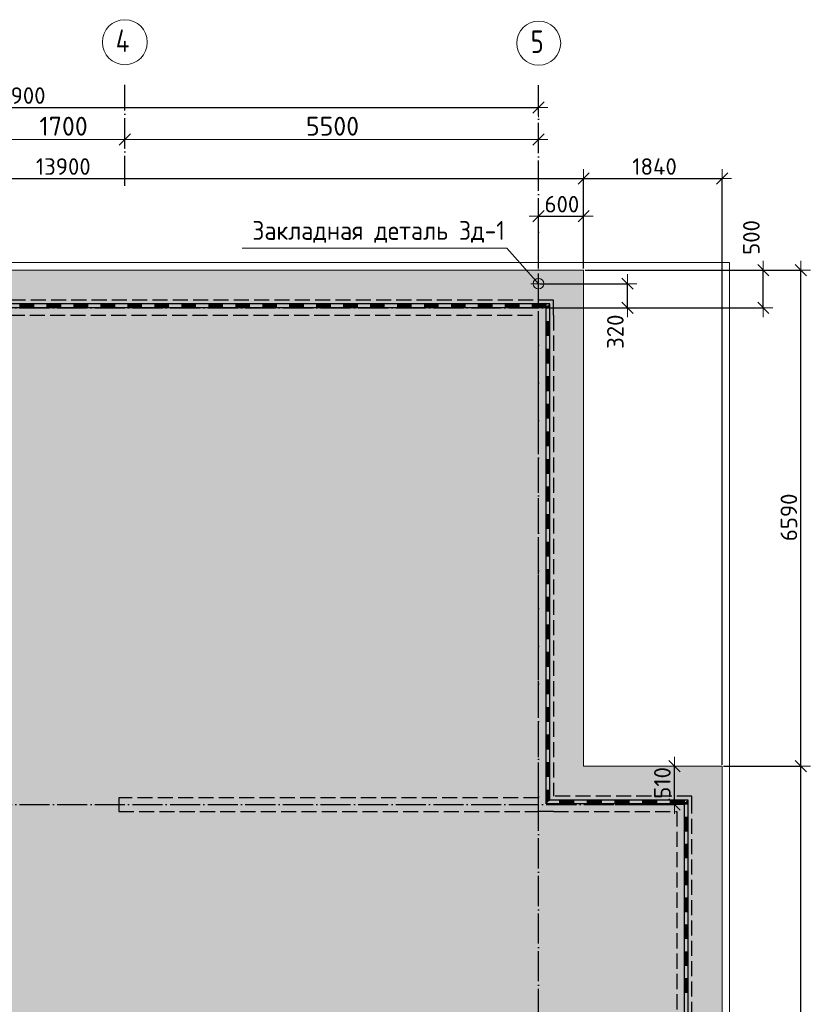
# Model space of a CAD drawing. Header units: millimetres. Extents: x -3725 to 93325, y -74170 to 82591.
# Tile 28 of 139: x 7004 to 17513, y 58527 to 71607. Entities that reach past the tile are written whole.
import ezdxf

# ---------------------------------------------------------------- set-up
doc = ezdxf.new("R2010")
doc.units = ezdxf.units.MM
doc.header["$PDMODE"] = 65
for name, pattern in [('______11', [500, 400, -50, 0, -50]), ('______2', [270, 200, -70]), ('______3', [500, 400, -100]), ('______5', [1100, 800, -100, 100, -100])]:
    doc.linetypes.add(name, pattern=pattern)
for name, color, linetype, lineweight in [('Standard', 7, 'Continuous', 25), ('Балка_ общее', 7, '______3', 13), ('Закладная деталь_ общее', 7, 'Continuous', 25), ('Заливка', 7, 'Continuous', 13), ('Размерная линия_ общее', 7, 'Continuous', 13), ('Стена_ общее', 7, 'Continuous', 35), ('Фундамент (1)', 7, 'Continuous', 35)]:
    doc.layers.add(name, color=color, linetype=linetype, lineweight=lineweight)
doc.layers.add('Осевая линия_ общее', color=7, linetype='______5', lineweight=13, true_color=0xa0a0a0)
doc.styles.add('ISOCPEUR', font='ISOCPEUR')
doc.dimstyles.new('DIMSTYLE_18', dxfattribs={"dimtxt": 220, "dimasz": 250, "dimexe": 0, "dimexo": 0, "dimgap": 110, "dimtad": 2, "dimdec": 0, "dimrnd": 1, "dimzin": 12, "dimdsep": 46, "dimtxsty": 'ISOCPEUR', "dimblk1": 'ALL_ML_STRICH', "dimblk2": 'ALL_ML_STRICH', "dimsah": 1, "dimcen": 0, "dimclrd": 7, "dimclre": 256, "dimclrt": 7, "dimadec": 0, "dimazin": 0, "dimtfac": 1, "dimtdec": 0, "dimtix": 1, "dimtmove": 2, "dimatfit": 3, "dimfxl": 0, "dimtzin": 0, "dimlwd": 0, "dimlwe": -3, "dimarcsym": 0})
doc.dimstyles.new('DIMSTYLE_3', dxfattribs={"dimtxt": 220, "dimasz": 250, "dimexe": 0, "dimexo": 0, "dimgap": 110, "dimtad": 2, "dimdec": 0, "dimrnd": 5, "dimzin": 12, "dimdsep": 46, "dimtxsty": 'ISOCPEUR', "dimblk1": 'ALL_ML_STRICH', "dimblk2": 'ALL_ML_STRICH', "dimsah": 1, "dimcen": 0, "dimclrd": 7, "dimclre": 256, "dimclrt": 7, "dimadec": 0, "dimazin": 0, "dimtfac": 1, "dimtdec": 0, "dimtix": 1, "dimtmove": 2, "dimatfit": 3, "dimfxl": 0, "dimtzin": 0, "dimlwd": 0, "dimlwe": -3, "dimarcsym": 0})
doc.dimstyles.new('DIMSTYLE_4', dxfattribs={"dimtxt": 220, "dimasz": 250, "dimexe": 0, "dimexo": 0, "dimgap": 110, "dimtad": 2, "dimdec": 0, "dimrnd": 5, "dimzin": 12, "dimdsep": 46, "dimtxsty": 'ISOCPEUR', "dimblk1": 'ALL_ML_STRICH', "dimblk2": 'ALL_ML_STRICH', "dimsah": 1, "dimcen": 0, "dimclrd": 7, "dimclre": 256, "dimclrt": 7, "dimadec": 0, "dimazin": 0, "dimtfac": 1, "dimtdec": 0, "dimtix": 1, "dimtmove": 2, "dimatfit": 3, "dimfxl": 0, "dimtvp": 1.2, "dimtzin": 0, "dimlwd": 0, "dimlwe": -3, "dimarcsym": 0})
doc.dimstyles.new('DIMSTYLE_5', dxfattribs={"dimtxt": 220, "dimasz": 250, "dimexe": 0, "dimexo": 0, "dimgap": 110, "dimtad": 2, "dimdec": 0, "dimrnd": 5, "dimzin": 12, "dimdsep": 46, "dimtxsty": 'ISOCPEUR', "dimblk1": 'ALL_ML_STRICH', "dimblk2": 'ALL_ML_STRICH', "dimsah": 1, "dimcen": 0, "dimclrd": 7, "dimclre": 256, "dimclrt": 7, "dimadec": 0, "dimazin": 0, "dimtfac": 1, "dimtdec": 0, "dimtix": 1, "dimtmove": 2, "dimatfit": 3, "dimfxl": 0, "dimtvp": 1.2, "dimtzin": 0, "dimlwd": 0, "dimlwe": -3, "dimarcsym": 0})
doc.dimstyles.new('DIMSTYLE_7', dxfattribs={"dimtxt": 250, "dimasz": 250, "dimexe": 0, "dimexo": 0, "dimgap": 125, "dimtad": 2, "dimdec": 0, "dimrnd": 5, "dimzin": 12, "dimdsep": 46, "dimtxsty": 'ISOCPEUR', "dimblk1": 'ALL_ML_STRICH', "dimblk2": 'ALL_ML_STRICH', "dimsah": 1, "dimcen": 0, "dimclrd": 7, "dimclre": 256, "dimclrt": 7, "dimadec": 0, "dimazin": 0, "dimtfac": 1, "dimtdec": 0, "dimtix": 1, "dimtmove": 2, "dimatfit": 3, "dimfxl": 0, "dimtzin": 0, "dimlwd": 0, "dimlwe": -3, "dimarcsym": 0})

# ---------------------------------------------------------------- blocks, each defined once
blk = doc.blocks.new('ALL_ML_STRICH')
at = {"color": 0, "linetype": 'ByBlock', "lineweight": -2}
for p, q in [((-1, 0), (0.5, 0)), ((-0.3, -0.3), (0.3, 0.3)), ((0, -0.5), (0, 0.5))]:
    blk.add_line(p, q, dxfattribs=at)
blk = doc.blocks.new('*D5')
at = {"layer": 'DEFPOINTS', "color": 7, "linetype": 'Continuous', "lineweight": 13, "transparency": 33554687}
for p in [(600, 69496), (600, 68280), (14500, 68280)]:
    blk.add_point(p, dxfattribs=at)
at = {"layer": 'Размерная линия_ общее', "color": 253, "linetype": 'Continuous', "lineweight": -2, "true_color": 0xa0a0a0, "transparency": 33554687}
for p, q in [((600, 68300), (600, 69496)), ((14500, 68300), (14500, 69496))]:
    blk.add_line(p, q, dxfattribs=at)
at = {"layer": 'Размерная линия_ общее', "color": 7, "linetype": 'Continuous', "lineweight": -2, "transparency": 33554687}
blk.add_line((600, 69496), (14500, 69496), dxfattribs=at)
at = {"layer": 'Размерная линия_ общее', "color": 7, "linetype": 'Continuous', "lineweight": 13, "transparency": 33554687, "xscale": 250, "yscale": 250, "zscale": 250, "rotation": 180}
blk.add_blockref('ALL_ML_STRICH', (600, 69496), dxfattribs=at)
at = {"layer": 'Размерная линия_ общее', "color": 7, "linetype": 'Continuous', "lineweight": 13, "transparency": 33554687, "xscale": 250, "yscale": 250, "zscale": 250}
blk.add_blockref('ALL_ML_STRICH', (14500, 69496), dxfattribs=at)
at = {"layer": 'Размерная линия_ общее', "color": 7, "linetype": 'Continuous', "lineweight": 13, "transparency": 33554687, "insert": (7583, 69656), "char_height": 220, "width": 1100, "attachment_point": 5, "style": 'ISOCPEUR'}
blk.add_mtext('\\A1;{13900}', dxfattribs=at)
blk = doc.blocks.new('*D6')
at = {"layer": 'DEFPOINTS', "color": 7, "linetype": 'Continuous', "lineweight": 13, "transparency": 33554687}
for p in [(14500, 69496), (14500, 68280), (16340, 61690)]:
    blk.add_point(p, dxfattribs=at)
at = {"layer": 'Размерная линия_ общее', "color": 253, "linetype": 'Continuous', "lineweight": -2, "true_color": 0xa0a0a0, "transparency": 33554687}
for p, q in [((14500, 68300), (14500, 69496)), ((16340, 61710), (16340, 69496))]:
    blk.add_line(p, q, dxfattribs=at)
at = {"layer": 'Размерная линия_ общее', "color": 7, "linetype": 'Continuous', "lineweight": -2, "transparency": 33554687}
blk.add_line((14500, 69496), (16340, 69496), dxfattribs=at)
at = {"layer": 'Размерная линия_ общее', "color": 7, "linetype": 'Continuous', "lineweight": 13, "transparency": 33554687, "xscale": 250, "yscale": 250, "zscale": 250, "rotation": 180}
blk.add_blockref('ALL_ML_STRICH', (14500, 69496), dxfattribs=at)
at = {"layer": 'Размерная линия_ общее', "color": 7, "linetype": 'Continuous', "lineweight": 13, "transparency": 33554687, "xscale": 250, "yscale": 250, "zscale": 250}
blk.add_blockref('ALL_ML_STRICH', (16340, 69496), dxfattribs=at)
at = {"layer": 'Размерная линия_ общее', "color": 7, "linetype": 'Continuous', "lineweight": 13, "transparency": 33554687, "insert": (15442, 69656), "char_height": 220, "width": 880, "attachment_point": 5, "style": 'ISOCPEUR'}
blk.add_mtext('\\A1;{1840}', dxfattribs=at)
blk = doc.blocks.new('*D7')
at = {"layer": 'DEFPOINTS', "color": 7, "linetype": 'Continuous', "lineweight": 13, "transparency": 33554687}
for p in [(13900, 68996), (13900, 68280), (14500, 68280)]:
    blk.add_point(p, dxfattribs=at)
at = {"layer": 'Размерная линия_ общее', "color": 253, "linetype": 'Continuous', "lineweight": -2, "true_color": 0xa0a0a0, "transparency": 33554687}
for p, q in [((13900, 68300), (13900, 68996)), ((14500, 68300), (14500, 68996))]:
    blk.add_line(p, q, dxfattribs=at)
at = {"layer": 'Размерная линия_ общее', "color": 7, "linetype": 'Continuous', "lineweight": -2, "transparency": 33554687}
blk.add_line((13900, 68996), (14500, 68996), dxfattribs=at)
at = {"layer": 'Размерная линия_ общее', "color": 7, "linetype": 'Continuous', "lineweight": 13, "transparency": 33554687, "xscale": 250, "yscale": 250, "zscale": 250, "rotation": 180}
blk.add_blockref('ALL_ML_STRICH', (13900, 68996), dxfattribs=at)
at = {"layer": 'Размерная линия_ общее', "color": 7, "linetype": 'Continuous', "lineweight": 13, "transparency": 33554687, "xscale": 250, "yscale": 250, "zscale": 250}
blk.add_blockref('ALL_ML_STRICH', (14500, 68996), dxfattribs=at)
at = {"layer": 'Размерная линия_ общее', "color": 7, "linetype": 'Continuous', "lineweight": 13, "transparency": 33554687, "insert": (14211, 69156), "char_height": 220, "width": 660, "attachment_point": 5, "style": 'ISOCPEUR'}
blk.add_mtext('\\A1;{600}', dxfattribs=at)
blk = doc.blocks.new('*D18')
at = {"layer": 'DEFPOINTS', "color": 7, "linetype": 'Continuous', "lineweight": 13, "transparency": 33554687}
for p in [(15685, 61690), (14900, 61180), (15706, 61180)]:
    blk.add_point(p, dxfattribs=at)
at = {"layer": 'Размерная линия_ общее', "color": 253, "linetype": 'Continuous', "lineweight": -2, "true_color": 0xa0a0a0, "transparency": 33554687}
for p, q in [((15705, 61690), (15706, 61690)), ((14920, 61180), (15706, 61180))]:
    blk.add_line(p, q, dxfattribs=at)
at = {"layer": 'Размерная линия_ общее', "color": 7, "linetype": 'Continuous', "lineweight": -2, "transparency": 33554687}
blk.add_line((15706, 61180), (15706, 61690), dxfattribs=at)
at = {"layer": 'Размерная линия_ общее', "color": 7, "linetype": 'Continuous', "lineweight": 13, "transparency": 33554687, "xscale": 250, "yscale": 250, "zscale": 250}
for p, rotation in [((15706, 61690), 90), ((15706, 61180), 270)]:
    blk.add_blockref('ALL_ML_STRICH', p, dxfattribs=dict(at, rotation=rotation))
at = {"layer": 'Размерная линия_ общее', "color": 7, "linetype": 'Continuous', "lineweight": 13, "transparency": 33554687, "insert": (15546, 61468), "char_height": 220, "width": 660, "attachment_point": 5, "rotation": 90, "style": 'ISOCPEUR'}
blk.add_mtext('\\A1;{510}', dxfattribs=at)
blk = doc.blocks.new('*D20')
at = {"layer": 'DEFPOINTS', "color": 7, "linetype": 'Continuous', "lineweight": 13, "transparency": 33554687}
for p in [(16340, 61690), (16340, 52830), (17388, 52830)]:
    blk.add_point(p, dxfattribs=at)
at = {"layer": 'Размерная линия_ общее', "color": 253, "linetype": 'Continuous', "lineweight": -2, "true_color": 0xa0a0a0, "transparency": 33554687}
for p, q in [((16360, 61690), (17388, 61690)), ((16360, 52830), (17388, 52830))]:
    blk.add_line(p, q, dxfattribs=at)
at = {"layer": 'Размерная линия_ общее', "color": 7, "linetype": 'Continuous', "lineweight": -2, "transparency": 33554687}
blk.add_line((17388, 52830), (17388, 61690), dxfattribs=at)
at = {"layer": 'Размерная линия_ общее', "color": 7, "linetype": 'Continuous', "lineweight": 13, "transparency": 33554687, "xscale": 250, "yscale": 250, "zscale": 250}
for p, rotation in [((17388, 61690), 90), ((17388, 52830), 270)]:
    blk.add_blockref('ALL_ML_STRICH', p, dxfattribs=dict(at, rotation=rotation))
at = {"layer": 'Размерная линия_ общее', "color": 7, "linetype": 'Continuous', "lineweight": 13, "transparency": 33554687, "insert": (17228, 57271), "char_height": 220, "width": 880, "attachment_point": 5, "rotation": 90, "style": 'ISOCPEUR'}
blk.add_mtext('\\A1;{8860}', dxfattribs=at)
blk = doc.blocks.new('*D21')
at = {"layer": 'DEFPOINTS', "color": 7, "linetype": 'Continuous', "lineweight": 13, "transparency": 33554687}
for p in [(14500, 68280), (16340, 61690), (17388, 61690)]:
    blk.add_point(p, dxfattribs=at)
at = {"layer": 'Размерная линия_ общее', "color": 253, "linetype": 'Continuous', "lineweight": -2, "true_color": 0xa0a0a0, "transparency": 33554687}
for p, q in [((14520, 68280), (17388, 68280)), ((16360, 61690), (17388, 61690))]:
    blk.add_line(p, q, dxfattribs=at)
at = {"layer": 'Размерная линия_ общее', "color": 7, "linetype": 'Continuous', "lineweight": -2, "transparency": 33554687}
blk.add_line((17388, 61690), (17388, 68280), dxfattribs=at)
at = {"layer": 'Размерная линия_ общее', "color": 7, "linetype": 'Continuous', "lineweight": 13, "transparency": 33554687, "xscale": 250, "yscale": 250, "zscale": 250}
for p, rotation in [((17388, 68280), 90), ((17388, 61690), 270)]:
    blk.add_blockref('ALL_ML_STRICH', p, dxfattribs=dict(at, rotation=rotation))
at = {"layer": 'Размерная линия_ общее', "color": 7, "linetype": 'Continuous', "lineweight": 13, "transparency": 33554687, "insert": (17228, 64996), "char_height": 220, "width": 880, "attachment_point": 5, "rotation": 90, "style": 'ISOCPEUR'}
blk.add_mtext('\\A1;{6590}', dxfattribs=at)
blk = doc.blocks.new('*D22')
at = {"layer": 'DEFPOINTS', "color": 7, "linetype": 'Continuous', "lineweight": 13, "transparency": 33554687}
for p in [(14500, 68280), (14500, 67780), (16888, 67780)]:
    blk.add_point(p, dxfattribs=at)
at = {"layer": 'Размерная линия_ общее', "color": 253, "linetype": 'Continuous', "lineweight": -2, "true_color": 0xa0a0a0, "transparency": 33554687}
for p, q in [((14520, 68280), (16888, 68280)), ((14520, 67780), (16888, 67780))]:
    blk.add_line(p, q, dxfattribs=at)
at = {"layer": 'Размерная линия_ общее', "color": 7, "linetype": 'Continuous', "lineweight": -2, "transparency": 33554687}
blk.add_line((16888, 67780), (16888, 68280), dxfattribs=at)
at = {"layer": 'Размерная линия_ общее', "color": 7, "linetype": 'Continuous', "lineweight": 13, "transparency": 33554687, "xscale": 250, "yscale": 250, "zscale": 250}
for p, rotation in [((16888, 68280), 90), ((16888, 67780), 270)]:
    blk.add_blockref('ALL_ML_STRICH', p, dxfattribs=dict(at, rotation=rotation))
at = {"layer": 'Размерная линия_ общее', "color": 7, "linetype": 'Continuous', "lineweight": 13, "transparency": 33554687, "insert": (16729, 68714), "char_height": 220, "width": 660, "attachment_point": 5, "rotation": 90, "style": 'ISOCPEUR'}
blk.add_mtext('\\A1;{500}', dxfattribs=at)
blk = doc.blocks.new('СЛОЖНЫЙ_ОБЪЕКТ_7')
at = {"layer": 'Стена_ общее', "color": 253, "linetype": '______2', "lineweight": -3, "true_color": 0xa0a0a0, "transparency": 33554687}
for p, q in [((14100, 67880), (1200, 67880)), ((14100, 67680), (14100, 67880)), ((1200, 67680), (13900, 67680)), ((13900, 61270), (13900, 67680)), ((14100, 67680), (14100, 61290)), ((8320, 61270), (8320, 61090)), ((13900, 61270), (8320, 61270)), ((13900, 61090), (13900, 61270)), ((15940, 61290), (14100, 61290)), ((15940, 61090), (15940, 61290)), ((8320, 61090), (13900, 61090)), ((14100, 61090), (13900, 61090)), ((14100, 61090), (15740, 61090)), ((15740, 61090), (15740, 56140)), ((15940, 53230), (15940, 61090))]:
    blk.add_line(p, q, dxfattribs=at)
blk = doc.blocks.new('ЭЛЕМЕНТ_УЗОРА_4')
at = {"layer": 'Standard', "color": 7, "linetype": 'Continuous', "lineweight": 25, "transparency": 33554687}
for p, q in [((7192, 67830), (6833, 67830)), ((7192, 67780), (6833, 67780)), ((7012, 67780), (7012, 67830)), ((7192, 67820), (7012, 67820)), ((7192, 67810), (7012, 67810)), ((7192, 67800), (7012, 67800)), ((7192, 67790), (7012, 67790)), ((7550, 67830), (7192, 67830)), ((7192, 67780), (7192, 67830)), ((7192, 67780), (7192, 67830)), ((7550, 67780), (7192, 67780)), ((7371, 67780), (7371, 67830)), ((7550, 67820), (7371, 67820)), ((7550, 67810), (7371, 67810)), ((7550, 67800), (7371, 67800)), ((7550, 67790), (7371, 67790)), ((7908, 67830), (7550, 67830)), ((7550, 67780), (7550, 67830)), ((7550, 67780), (7550, 67830)), ((7908, 67780), (7550, 67780)), ((7729, 67780), (7729, 67830)), ((7908, 67820), (7729, 67820)), ((7908, 67810), (7729, 67810)), ((7908, 67800), (7729, 67800)), ((7908, 67790), (7729, 67790)), ((8267, 67830), (7908, 67830)), ((7908, 67780), (7908, 67830)), ((7908, 67780), (7908, 67830)), ((8267, 67780), (7908, 67780)), ((8088, 67780), (8088, 67830)), ((8267, 67820), (8088, 67820)), ((8267, 67810), (8088, 67810)), ((8267, 67800), (8088, 67800)), ((8267, 67790), (8088, 67790)), ((8625, 67830), (8267, 67830)), ((8267, 67780), (8267, 67830)), ((8267, 67780), (8267, 67830)), ((8625, 67780), (8267, 67780)), ((8446, 67780), (8446, 67830)), ((8625, 67820), (8446, 67820)), ((8625, 67810), (8446, 67810)), ((8625, 67800), (8446, 67800)), ((8625, 67790), (8446, 67790)), ((8983, 67830), (8625, 67830)), ((8625, 67780), (8625, 67830)), ((8625, 67780), (8625, 67830)), ((8983, 67780), (8625, 67780)), ((8804, 67780), (8804, 67830)), ((8983, 67820), (8804, 67820)), ((8983, 67810), (8804, 67810)), ((8983, 67800), (8804, 67800)), ((8983, 67790), (8804, 67790)), ((9342, 67830), (8983, 67830)), ((8983, 67780), (8983, 67830)), ((8983, 67780), (8983, 67830)), ((9342, 67780), (8983, 67780)), ((9162, 67780), (9162, 67830)), ((9342, 67820), (9162, 67820)), ((9342, 67810), (9162, 67810)), ((9342, 67800), (9162, 67800)), ((9342, 67790), (9162, 67790)), ((9700, 67830), (9342, 67830)), ((9342, 67780), (9342, 67830)), ((9342, 67780), (9342, 67830)), ((9700, 67780), (9342, 67780)), ((9521, 67780), (9521, 67830)), ((9700, 67820), (9521, 67820)), ((9700, 67810), (9521, 67810)), ((9700, 67800), (9521, 67800)), ((9700, 67790), (9521, 67790)), ((10058, 67830), (9700, 67830)), ((9700, 67780), (9700, 67830)), ((9700, 67780), (9700, 67830)), ((10058, 67780), (9700, 67780)), ((9879, 67780), (9879, 67830)), ((10058, 67820), (9879, 67820)), ((10058, 67810), (9879, 67810)), ((10058, 67800), (9879, 67800)), ((10058, 67790), (9879, 67790)), ((10417, 67830), (10058, 67830)), ((10058, 67780), (10058, 67830)), ((10058, 67780), (10058, 67830)), ((10417, 67780), (10058, 67780)), ((10238, 67780), (10238, 67830)), ((10417, 67820), (10238, 67820)), ((10417, 67810), (10238, 67810)), ((10417, 67800), (10238, 67800)), ((10417, 67790), (10238, 67790)), ((10775, 67830), (10417, 67830)), ((10417, 67780), (10417, 67830)), ((10417, 67780), (10417, 67830)), ((10775, 67780), (10417, 67780)), ((10596, 67780), (10596, 67830)), ((10775, 67820), (10596, 67820)), ((10775, 67810), (10596, 67810)), ((10775, 67800), (10596, 67800)), ((10775, 67790), (10596, 67790)), ((11133, 67830), (10775, 67830)), ((10775, 67780), (10775, 67830)), ((10775, 67780), (10775, 67830)), ((11133, 67780), (10775, 67780)), ((10954, 67780), (10954, 67830)), ((11133, 67820), (10954, 67820)), ((11133, 67810), (10954, 67810)), ((11133, 67800), (10954, 67800)), ((11133, 67790), (10954, 67790)), ((11492, 67830), (11133, 67830)), ((11133, 67780), (11133, 67830)), ((11133, 67780), (11133, 67830)), ((11492, 67780), (11133, 67780)), ((11312, 67780), (11312, 67830)), ((11492, 67820), (11312, 67820)), ((11492, 67810), (11312, 67810)), ((11492, 67800), (11312, 67800)), ((11492, 67790), (11312, 67790)), ((11850, 67830), (11492, 67830)), ((11492, 67780), (11492, 67830)), ((11492, 67780), (11492, 67830)), ((11850, 67780), (11492, 67780)), ((11671, 67780), (11671, 67830)), ((11850, 67820), (11671, 67820)), ((11850, 67810), (11671, 67810)), ((11850, 67800), (11671, 67800)), ((11850, 67790), (11671, 67790)), ((12208, 67830), (11850, 67830)), ((11850, 67780), (11850, 67830)), ((11850, 67780), (11850, 67830)), ((12208, 67780), (11850, 67780)), ((12029, 67780), (12029, 67830)), ((12208, 67820), (12029, 67820)), ((12208, 67810), (12029, 67810)), ((12208, 67800), (12029, 67800)), ((12208, 67790), (12029, 67790)), ((12567, 67830), (12208, 67830)), ((12208, 67780), (12208, 67830)), ((12208, 67780), (12208, 67830)), ((12567, 67780), (12208, 67780)), ((12388, 67780), (12388, 67830)), ((12567, 67820), (12388, 67820)), ((12567, 67810), (12388, 67810)), ((12567, 67800), (12388, 67800)), ((12567, 67790), (12388, 67790)), ((12925, 67830), (12567, 67830)), ((12567, 67780), (12567, 67830)), ((12567, 67780), (12567, 67830)), ((12925, 67780), (12567, 67780)), ((12746, 67780), (12746, 67830)), ((12925, 67820), (12746, 67820)), ((12925, 67810), (12746, 67810)), ((12925, 67800), (12746, 67800)), ((12925, 67790), (12746, 67790)), ((13283, 67830), (12925, 67830)), ((12925, 67780), (12925, 67830)), ((12925, 67780), (12925, 67830)), ((13283, 67780), (12925, 67780)), ((13104, 67780), (13104, 67830)), ((13283, 67820), (13104, 67820)), ((13283, 67810), (13104, 67810)), ((13283, 67800), (13104, 67800)), ((13283, 67790), (13104, 67790)), ((13642, 67830), (13283, 67830)), ((13283, 67780), (13283, 67830)), ((13283, 67780), (13283, 67830)), ((13642, 67780), (13283, 67780)), ((13462, 67780), (13462, 67830)), ((13642, 67820), (13462, 67820)), ((13642, 67810), (13462, 67810)), ((13642, 67800), (13462, 67800)), ((13642, 67790), (13462, 67790)), ((14000, 67830), (13642, 67830)), ((13642, 67780), (13642, 67830)), ((13642, 67780), (13642, 67830)), ((13821, 67780), (13821, 67830)), ((14000, 67820), (13821, 67820)), ((14000, 67810), (13821, 67810)), ((14000, 67800), (13821, 67800)), ((14000, 67790), (13821, 67790)), ((14050, 67830), (14000, 67830)), ((14000, 67414), (14000, 67780)), ((14000, 67780), (14000, 67780)), ((14000, 67780), (14050, 67780)), ((14000, 67780), (14050, 67780)), ((14010, 67780), (14010, 67790)), ((14020, 67780), (14020, 67800)), ((14030, 67780), (14030, 67810)), ((14040, 67780), (14040, 67820)), ((14050, 67780), (14050, 67830)), ((14050, 67414), (14050, 67780)), ((14000, 67597), (14050, 67597)), ((14010, 67414), (14010, 67597)), ((14020, 67414), (14020, 67597)), ((14030, 67414), (14030, 67597)), ((14040, 67414), (14040, 67597)), ((14000, 67048), (14000, 67414)), ((14000, 67414), (14050, 67414)), ((14000, 67414), (14050, 67414)), ((14050, 67048), (14050, 67414)), ((14000, 67231), (14050, 67231)), ((14010, 67048), (14010, 67231)), ((14020, 67048), (14020, 67231)), ((14030, 67048), (14030, 67231)), ((14040, 67048), (14040, 67231)), ((14000, 66682), (14000, 67048)), ((14000, 67048), (14050, 67048)), ((14000, 67048), (14050, 67048)), ((14050, 66682), (14050, 67048)), ((14000, 66865), (14050, 66865)), ((14010, 66682), (14010, 66865)), ((14020, 66682), (14020, 66865)), ((14030, 66682), (14030, 66865)), ((14040, 66682), (14040, 66865)), ((14000, 66316), (14000, 66682)), ((14000, 66682), (14050, 66682)), ((14000, 66682), (14050, 66682)), ((14050, 66316), (14050, 66682)), ((14000, 66499), (14050, 66499)), ((14010, 66316), (14010, 66499)), ((14020, 66316), (14020, 66499)), ((14030, 66316), (14030, 66499)), ((14040, 66316), (14040, 66499)), ((14000, 65949), (14000, 66316)), ((14000, 66316), (14050, 66316)), ((14000, 66316), (14050, 66316)), ((14050, 65949), (14050, 66316)), ((14000, 66132), (14050, 66132)), ((14010, 65949), (14010, 66132)), ((14020, 65949), (14020, 66132)), ((14030, 65949), (14030, 66132)), ((14040, 65949), (14040, 66132)), ((14000, 65583), (14000, 65949)), ((14000, 65949), (14050, 65949)), ((14000, 65949), (14050, 65949)), ((14050, 65583), (14050, 65949)), ((14000, 65766), (14050, 65766)), ((14010, 65583), (14010, 65766)), ((14020, 65583), (14020, 65766)), ((14030, 65583), (14030, 65766)), ((14040, 65583), (14040, 65766)), ((14000, 65217), (14000, 65583)), ((14000, 65583), (14050, 65583)), ((14000, 65583), (14050, 65583)), ((14050, 65217), (14050, 65583)), ((14000, 65400), (14050, 65400)), ((14010, 65217), (14010, 65400)), ((14020, 65217), (14020, 65400)), ((14030, 65217), (14030, 65400)), ((14040, 65217), (14040, 65400)), ((14000, 64851), (14000, 65217)), ((14000, 65217), (14050, 65217)), ((14000, 65217), (14050, 65217)), ((14050, 64851), (14050, 65217)), ((14000, 65034), (14050, 65034)), ((14010, 64851), (14010, 65034)), ((14020, 64851), (14020, 65034)), ((14030, 64851), (14030, 65034)), ((14040, 64851), (14040, 65034)), ((14000, 64485), (14000, 64851)), ((14000, 64851), (14050, 64851)), ((14000, 64851), (14050, 64851)), ((14050, 64485), (14050, 64851)), ((14000, 64668), (14050, 64668)), ((14010, 64485), (14010, 64668)), ((14020, 64485), (14020, 64668)), ((14030, 64485), (14030, 64668)), ((14040, 64485), (14040, 64668)), ((14000, 64119), (14000, 64485)), ((14000, 64485), (14050, 64485)), ((14000, 64485), (14050, 64485)), ((14050, 64119), (14050, 64485)), ((14000, 64302), (14050, 64302)), ((14010, 64119), (14010, 64302)), ((14020, 64119), (14020, 64302)), ((14030, 64119), (14030, 64302)), ((14040, 64119), (14040, 64302)), ((14000, 63753), (14000, 64119)), ((14000, 64119), (14050, 64119)), ((14000, 64119), (14050, 64119)), ((14050, 63753), (14050, 64119)), ((14000, 63936), (14050, 63936)), ((14010, 63753), (14010, 63936)), ((14020, 63753), (14020, 63936)), ((14030, 63753), (14030, 63936)), ((14040, 63753), (14040, 63936)), ((14000, 63387), (14000, 63753)), ((14000, 63753), (14050, 63753)), ((14000, 63753), (14050, 63753)), ((14050, 63387), (14050, 63753)), ((14000, 63570), (14050, 63570)), ((14010, 63387), (14010, 63570)), ((14020, 63387), (14020, 63570)), ((14030, 63387), (14030, 63570)), ((14040, 63387), (14040, 63570)), ((14000, 63021), (14000, 63387)), ((14000, 63387), (14050, 63387)), ((14000, 63387), (14050, 63387)), ((14050, 63021), (14050, 63387)), ((14000, 63204), (14050, 63204)), ((14010, 63021), (14010, 63204)), ((14020, 63021), (14020, 63204)), ((14030, 63021), (14030, 63204)), ((14040, 63021), (14040, 63204)), ((14000, 62654), (14000, 63021)), ((14000, 63021), (14050, 63021)), ((14000, 63021), (14050, 63021)), ((14050, 62654), (14050, 63021)), ((14000, 62838), (14050, 62838)), ((14010, 62654), (14010, 62838)), ((14020, 62654), (14020, 62838)), ((14030, 62654), (14030, 62838)), ((14040, 62654), (14040, 62838)), ((14000, 62288), (14000, 62654)), ((14000, 62654), (14050, 62654)), ((14000, 62654), (14050, 62654)), ((14050, 62288), (14050, 62654)), ((14000, 62471), (14050, 62471)), ((14010, 62288), (14010, 62471)), ((14020, 62288), (14020, 62471)), ((14030, 62288), (14030, 62471)), ((14040, 62288), (14040, 62471)), ((14000, 61922), (14000, 62288)), ((14000, 62288), (14050, 62288)), ((14000, 62288), (14050, 62288)), ((14050, 61922), (14050, 62288)), ((14000, 62105), (14050, 62105)), ((14010, 61922), (14010, 62105)), ((14020, 61922), (14020, 62105)), ((14030, 61922), (14030, 62105)), ((14040, 61922), (14040, 62105)), ((14000, 61556), (14000, 61922)), ((14000, 61922), (14050, 61922)), ((14000, 61922), (14050, 61922)), ((14050, 61556), (14050, 61922)), ((14000, 61739), (14050, 61739)), ((14010, 61556), (14010, 61739)), ((14020, 61556), (14020, 61739)), ((14030, 61556), (14030, 61739)), ((14040, 61556), (14040, 61739)), ((14000, 61190), (14000, 61556)), ((14000, 61556), (14050, 61556)), ((14000, 61556), (14050, 61556)), ((14050, 61240), (14050, 61556)), ((14000, 61373), (14050, 61373)), ((14010, 61200), (14010, 61373)), ((14020, 61210), (14020, 61373)), ((14030, 61220), (14030, 61373)), ((14040, 61230), (14040, 61373)), ((14368, 61240), (14050, 61240)), ((14184, 61190), (14184, 61240)), ((14368, 61230), (14184, 61230)), ((14368, 61220), (14184, 61220)), ((14736, 61240), (14368, 61240)), ((14368, 61190), (14368, 61240)), ((14368, 61190), (14368, 61240)), ((14552, 61190), (14552, 61240)), ((14736, 61230), (14552, 61230)), ((14736, 61220), (14552, 61220)), ((15104, 61240), (14736, 61240)), ((14736, 61190), (14736, 61240)), ((14736, 61190), (14736, 61240)), ((14920, 61190), (14920, 61240)), ((15104, 61230), (14920, 61230)), ((15104, 61220), (14920, 61220)), ((15472, 61240), (15104, 61240)), ((15104, 61190), (15104, 61240)), ((15104, 61190), (15104, 61240)), ((15288, 61190), (15288, 61240)), ((15472, 61230), (15288, 61230)), ((15472, 61220), (15288, 61220)), ((15840, 61240), (15472, 61240)), ((15472, 61190), (15472, 61240)), ((15472, 61190), (15472, 61240)), ((15656, 61190), (15656, 61240)), ((15840, 61230), (15656, 61230)), ((15840, 61220), (15656, 61220)), ((15890, 61240), (15840, 61240)), ((15870, 61190), (15870, 61220)), ((15880, 61190), (15880, 61230)), ((15890, 61190), (15890, 61240)), ((14368, 61190), (14000, 61190)), ((14000, 61190), (14000, 61190)), ((14000, 61190), (14000, 61190)), ((14000, 61190), (14000, 61190)), ((14000, 61190), (14000, 61190)), ((14000, 61190), (14000, 61190)), ((14000, 61190), (14000, 61190)), ((14368, 61210), (14184, 61210)), ((14368, 61200), (14184, 61200)), ((14736, 61190), (14368, 61190)), ((14736, 61210), (14552, 61210)), ((14736, 61200), (14552, 61200)), ((15104, 61190), (14736, 61190)), ((15104, 61210), (14920, 61210)), ((15104, 61200), (14920, 61200)), ((15472, 61190), (15104, 61190)), ((15472, 61210), (15288, 61210)), ((15472, 61200), (15288, 61200)), ((15840, 61210), (15656, 61210)), ((15840, 61200), (15656, 61200)), ((15840, 60833), (15840, 61190)), ((15840, 61190), (15840, 61190)), ((15840, 61190), (15890, 61190)), ((15840, 61190), (15890, 61190)), ((15850, 61190), (15850, 61200)), ((15860, 61190), (15860, 61210)), ((15890, 60833), (15890, 61190)), ((15840, 61011), (15890, 61011)), ((15850, 60833), (15850, 61011)), ((15860, 60833), (15860, 61011)), ((15870, 60833), (15870, 61011)), ((15880, 60833), (15880, 61011)), ((15840, 60475), (15840, 60833)), ((15840, 60833), (15890, 60833)), ((15840, 60833), (15890, 60833)), ((15890, 60475), (15890, 60833)), ((15840, 60654), (15890, 60654)), ((15850, 60475), (15850, 60654)), ((15860, 60475), (15860, 60654)), ((15870, 60475), (15870, 60654)), ((15880, 60475), (15880, 60654)), ((15840, 60118), (15840, 60475)), ((15840, 60475), (15890, 60475)), ((15840, 60475), (15890, 60475)), ((15890, 60118), (15890, 60475)), ((15840, 60297), (15890, 60297)), ((15850, 60118), (15850, 60297)), ((15860, 60118), (15860, 60297)), ((15870, 60118), (15870, 60297)), ((15880, 60118), (15880, 60297)), ((15840, 59761), (15840, 60118)), ((15840, 60118), (15890, 60118)), ((15840, 60118), (15890, 60118)), ((15890, 59761), (15890, 60118)), ((15840, 59940), (15890, 59940)), ((15850, 59761), (15850, 59940)), ((15860, 59761), (15860, 59940)), ((15870, 59761), (15870, 59940)), ((15880, 59761), (15880, 59940)), ((15840, 59404), (15840, 59761)), ((15840, 59761), (15890, 59761)), ((15840, 59761), (15890, 59761)), ((15890, 59404), (15890, 59761)), ((15840, 59582), (15890, 59582)), ((15850, 59404), (15850, 59582)), ((15860, 59404), (15860, 59582)), ((15870, 59404), (15870, 59582)), ((15880, 59404), (15880, 59582)), ((15840, 59046), (15840, 59404)), ((15840, 59404), (15890, 59404)), ((15840, 59404), (15890, 59404)), ((15890, 59046), (15890, 59404)), ((15840, 59225), (15890, 59225)), ((15850, 59046), (15850, 59225)), ((15860, 59046), (15860, 59225)), ((15870, 59046), (15870, 59225)), ((15880, 59046), (15880, 59225)), ((15840, 58689), (15840, 59046)), ((15840, 59046), (15890, 59046)), ((15840, 59046), (15890, 59046)), ((15890, 58689), (15890, 59046)), ((15840, 58868), (15890, 58868)), ((15850, 58689), (15850, 58868)), ((15860, 58689), (15860, 58868)), ((15870, 58689), (15870, 58868)), ((15880, 58689), (15880, 58868)), ((15840, 58332), (15840, 58689)), ((15840, 58689), (15890, 58689)), ((15840, 58689), (15890, 58689)), ((15890, 58332), (15890, 58689))]:
    blk.add_line(p, q, dxfattribs=at)
for points in [[(14000, 67780), (14000, 67780), (13642, 67780)], [(14000, 67780), (14000, 67780), (14000, 67830)], [(14000, 67780), (14000, 67780), (14000, 67830)], [(15840, 61190), (15840, 61190), (15840, 61240)], [(15840, 61190), (15840, 61190), (15840, 61240)], [(15840, 61190), (15840, 61190), (15472, 61190)]]:
    blk.add_lwpolyline(points, dxfattribs=at)
blk = doc.blocks.new('*D527')
at = {"layer": 'DEFPOINTS', "color": 7, "linetype": 'Continuous', "lineweight": 13, "transparency": 33554687}
for p in [(0, 70615), (0, 70439), (13900, 70495)]:
    blk.add_point(p, dxfattribs=at)
at = {"layer": 'Размерная линия_ общее', "color": 253, "linetype": 'Continuous', "lineweight": -2, "true_color": 0xa0a0a0, "transparency": 33554687}
for p, q in [((0, 70515), (0, 70439)), ((13900, 70439), (13900, 70439))]:
    blk.add_line(p, q, dxfattribs=at)
at = {"layer": 'Размерная линия_ общее', "color": 7, "linetype": 'Continuous', "lineweight": -2, "transparency": 33554687}
blk.add_line((0, 70439), (13900, 70439), dxfattribs=at)
at = {"layer": 'Размерная линия_ общее', "color": 7, "linetype": 'Continuous', "lineweight": 13, "transparency": 33554687, "xscale": 250, "yscale": 250, "zscale": 250, "rotation": 180}
blk.add_blockref('ALL_ML_STRICH', (0, 70439), dxfattribs=at)
at = {"layer": 'Размерная линия_ общее', "color": 7, "linetype": 'Continuous', "lineweight": 13, "transparency": 33554687, "xscale": 250, "yscale": 250, "zscale": 250}
blk.add_blockref('ALL_ML_STRICH', (13900, 70439), dxfattribs=at)
at = {"layer": 'Размерная линия_ общее', "color": 7, "linetype": 'Continuous', "lineweight": 13, "transparency": 33554687, "insert": (6983, 70599), "char_height": 220, "width": 1100, "attachment_point": 5, "style": 'ISOCPEUR'}
blk.add_mtext('\\A1;{13900}', dxfattribs=at)
blk = doc.blocks.new('*D552')
at = {"layer": 'DEFPOINTS', "color": 7, "linetype": 'Continuous', "lineweight": 13, "transparency": 33554687}
for p in [(6700, 70029), (6700, 70017), (8400, 69988)]:
    blk.add_point(p, dxfattribs=at)
at = {"layer": 'Балка_ общее', "color": 251, "linetype": 'Continuous', "lineweight": -2, "true_color": 0x656565, "transparency": 33554687}
for p, q in [((6700, 70019), (6700, 70017)), ((8400, 69998), (8400, 70017))]:
    blk.add_line(p, q, dxfattribs=at)
at = {"layer": 'Балка_ общее', "color": 7, "linetype": 'Continuous', "lineweight": -2, "transparency": 33554687}
blk.add_line((6700, 70017), (8400, 70017), dxfattribs=at)
at = {"layer": 'Балка_ общее', "color": 7, "linetype": 'Continuous', "lineweight": 13, "transparency": 33554687, "xscale": 250, "yscale": 250, "zscale": 250, "rotation": 180}
blk.add_blockref('ALL_ML_STRICH', (6700, 70017), dxfattribs=at)
at = {"layer": 'Балка_ общее', "color": 7, "linetype": 'Continuous', "lineweight": 13, "transparency": 33554687, "xscale": 250, "yscale": 250, "zscale": 250}
blk.add_blockref('ALL_ML_STRICH', (8400, 70017), dxfattribs=at)
at = {"layer": 'Балка_ общее', "color": 7, "linetype": 'Continuous', "lineweight": 13, "transparency": 33554687, "insert": (7587, 70192), "char_height": 250, "width": 1000, "attachment_point": 5, "style": 'ISOCPEUR'}
blk.add_mtext('\\A1;{1700}', dxfattribs=at)
blk = doc.blocks.new('*D553')
at = {"layer": 'DEFPOINTS', "color": 7, "linetype": 'Continuous', "lineweight": 13, "transparency": 33554687}
for p in [(8400, 70017), (8400, 69988), (13900, 69946)]:
    blk.add_point(p, dxfattribs=at)
at = {"layer": 'Балка_ общее', "color": 251, "linetype": 'Continuous', "lineweight": -2, "true_color": 0x656565, "transparency": 33554687}
for p, q in [((8400, 69998), (8400, 70017)), ((13900, 69956), (13900, 70017))]:
    blk.add_line(p, q, dxfattribs=at)
at = {"layer": 'Балка_ общее', "color": 7, "linetype": 'Continuous', "lineweight": -2, "transparency": 33554687}
blk.add_line((8400, 70017), (13900, 70017), dxfattribs=at)
at = {"layer": 'Балка_ общее', "color": 7, "linetype": 'Continuous', "lineweight": 13, "transparency": 33554687, "xscale": 250, "yscale": 250, "zscale": 250, "rotation": 180}
blk.add_blockref('ALL_ML_STRICH', (8400, 70017), dxfattribs=at)
at = {"layer": 'Балка_ общее', "color": 7, "linetype": 'Continuous', "lineweight": 13, "transparency": 33554687, "xscale": 250, "yscale": 250, "zscale": 250}
blk.add_blockref('ALL_ML_STRICH', (13900, 70017), dxfattribs=at)
at = {"layer": 'Балка_ общее', "color": 7, "linetype": 'Continuous', "lineweight": 13, "transparency": 33554687, "insert": (11162, 70192), "char_height": 250, "width": 1000, "attachment_point": 5, "style": 'ISOCPEUR'}
blk.add_mtext('\\A1;{5500}', dxfattribs=at)
blk = doc.blocks.new('*D561')
at = {"layer": 'DEFPOINTS', "color": 7, "linetype": 'Continuous', "lineweight": 13, "transparency": 33554687}
for p in [(13900, 68100), (14349, 67780), (15081, 67780)]:
    blk.add_point(p, dxfattribs=at)
at = {"layer": 'Размерная линия_ общее', "color": 253, "linetype": 'Continuous', "lineweight": -2, "true_color": 0xa0a0a0, "transparency": 33554687}
for p, q in [((13920, 68100), (15081, 68100)), ((14369, 67780), (15081, 67780))]:
    blk.add_line(p, q, dxfattribs=at)
at = {"layer": 'Размерная линия_ общее', "color": 7, "linetype": 'Continuous', "lineweight": -2, "transparency": 33554687}
blk.add_line((15081, 67780), (15081, 68100), dxfattribs=at)
at = {"layer": 'Размерная линия_ общее', "color": 7, "linetype": 'Continuous', "lineweight": 13, "transparency": 33554687, "xscale": 250, "yscale": 250, "zscale": 250}
for p, rotation in [((15081, 68100), 90), ((15081, 67780), 270)]:
    blk.add_blockref('ALL_ML_STRICH', p, dxfattribs=dict(at, rotation=rotation))
at = {"layer": 'Размерная линия_ общее', "color": 7, "linetype": 'Continuous', "lineweight": 13, "transparency": 33554687, "insert": (14921, 67462), "char_height": 220, "width": 660, "attachment_point": 5, "rotation": 90, "style": 'ISOCPEUR'}
blk.add_mtext('\\A1;{320}', dxfattribs=at)
blk = doc.blocks.new('СЛОЖНЫЙ_ОБЪЕКТ_9')
at = {"layer": 'Осевая линия_ общее', "color": 253, "linetype": '______11', "lineweight": -3, "true_color": 0xa0a0a0, "transparency": 33554687}
for p, q in [((8400, 69400), (8400, 70740)), ((13900, 45830), (13900, 70740)), ((-3000, 67780), (14900, 67780)), ((-3000, 61180), (14900, 61180))]:
    blk.add_line(p, q, dxfattribs=at)
at = {"layer": 'Осевая линия_ общее', "color": 7, "linetype": 'Continuous', "lineweight": 13, "transparency": 33554687}
for centre, radius in [((8401.3, 71308), 298.8), ((13902.4, 71295.3), 292.4)]:
    blk.add_circle(centre, radius, dxfattribs=at)
at = {"layer": 'Осевая линия_ общее', "color": 7, "linetype": 'Continuous', "lineweight": 13, "transparency": 33554687, "char_height": 300, "attachment_point": 7, "style": 'ISOCPEUR'}
for s, insert, width in [('\\W0.80;4', (8281.3, 71177.5), 359.833), ('\\W0.78;5', (13797.4, 71164.8), 326.407)]:
    blk.add_mtext(s, dxfattribs=dict(at, insert=insert, width=width))
at = {"layer": 'Балка_ общее', "color": 7, "linetype": 'Continuous', "lineweight": 13, "transparency": 33554687}
for base, p1, p2, picture, middle in [((8400, 70017.3), (6700, 70019.4), (8400, 69997.8), '*D552', (7587.5, 70192.3)), ((13900, 70017.3), (8400, 69997.8), (13900, 69956.2), '*D553', (11162.5, 70192.3))]:
    dim = blk.add_linear_dim(base=base, p1=p1, p2=p2, dimstyle='DIMSTYLE_7', override={"dimpost": '<>', "dimclrd": 7, "dimclre": 251, "dimclrt": 7, "dimlwd": 0, "dimlwe": 65533}, dxfattribs=at)
    dim.commit()
    dim.dimension.update_dxf_attribs({"geometry": picture, "text_midpoint": middle, "dimtype": 160})

msp = doc.modelspace()

# ---------------------------------------------------------------- hatches: boundary and pattern name
at = {"layer": 'Заливка', "linetype": 'Continuous', "lineweight": 13, "transparency": 33554687}
h = msp.add_hatch(color=9, dxfattribs=at)
h.paths.add_polyline_path([(14500, 68280), (600, 68280), (600, 64980), (-650, 64980), (-650, 60060), (600, 60060), (600, 54460), (-650, 54460), (-650, 49540), (600, 49540), (600, 46640), (14500, 46640), (14500, 52830), (16340, 52830), (16340, 61690), (14500, 61690)])
h.paths.add_polyline_path([(5880, 57065), (6480, 57065), (6480, 56465), (5880, 56465)], flags=16)

# ---------------------------------------------------------------- linework, layer by layer
at = {"layer": 'Standard', "color": 7, "linetype": 'Continuous', "lineweight": 13, "transparency": 33554687}
msp.add_lwpolyline([(13900, 68100), (13479.2, 68570.8), (9959.2, 68570.8)], dxfattribs=at)
at = {"layer": 'Standard', "color": 7, "linetype": 'Continuous', "lineweight": 18, "transparency": 33554687}
msp.add_lwpolyline([(-750, 46540), (16440, 46540), (16440, 68380), (-750, 68380), (-750, 46540)], dxfattribs=at)
at = {"layer": 'Закладная деталь_ общее', "color": 7, "linetype": 'Continuous', "lineweight": 13, "transparency": 33554687}
for p, q in [((13900, 68000), (13900, 68200)), ((14000, 68100), (13800, 68100))]:
    msp.add_line(p, q, dxfattribs=at)
msp.add_circle((13900, 68100), 70, dxfattribs=at)
at = {"layer": 'Фундамент (1)', "color": 7, "lineweight": 18, "transparency": 33554687}
for p, q in [((600, 68280), (14500, 68280)), ((14500, 68280), (14500, 61690)), ((14500, 61690), (16340, 61690)), ((16340, 61690), (16340, 52830))]:
    msp.add_line(p, q, dxfattribs=at)
at = {"layer": 'Фундамент (1)', "color": 7, "linetype": 'Continuous', "lineweight": 18, "transparency": 33554687}
for p, q in [((600, 68280), (14500, 68280)), ((14500, 68280), (14500, 61690)), ((14500, 61690), (16340, 61690)), ((16340, 61690), (16340, 52830))]:
    msp.add_line(p, q, dxfattribs=at)

# ---------------------------------------------------------------- block references
at = {"layer": 'Standard', "color": 7, "linetype": 'Continuous', "lineweight": 25, "transparency": 33554687}
msp.add_blockref('ЭЛЕМЕНТ_УЗОРА_4', (0, 0), dxfattribs=at)
at = {"layer": 'Балка_ общее', "color": 7, "linetype": 'Continuous', "lineweight": 13, "transparency": 33554687}
msp.add_blockref('СЛОЖНЫЙ_ОБЪЕКТ_9', (0, 0), dxfattribs=at)
at = {"layer": 'Стена_ общее', "color": 253, "linetype": '______2', "lineweight": -3, "true_color": 0xa0a0a0, "transparency": 33554687}
msp.add_blockref('СЛОЖНЫЙ_ОБЪЕКТ_7', (0, 0), dxfattribs=at)

# ---------------------------------------------------------------- texts
at = {"layer": 'Standard', "color": 7, "linetype": 'Continuous', "lineweight": 13, "transparency": 33554687, "insert": (11774.6, 68787.5), "char_height": 250, "width": 3519.776, "attachment_point": 5, "style": 'ISOCPEUR'}
msp.add_mtext('\\A1;{\\fISOCPEUR|i0|b0;\\H250.000000;\\W0.909091;\\C7;Закладная деталь Зд-1}\\P', dxfattribs=at)

# ---------------------------------------------------------------- dimensions: what is measured, and where the dimension line sits
at = {"layer": 'Размерная линия_ общее', "color": 7, "linetype": 'Continuous', "lineweight": 13, "transparency": 33554687}
for base, p1, p2, dimstyle, picture, middle in [((13900, 70438.8), (0, 70515.1), (13900, 70438.8), 'DIMSTYLE_18', '*D527', (6983, 70598.8)), ((14500, 69496.1), (600, 68300), (14500, 68300), 'DIMSTYLE_3', '*D5', (7583, 69656.1)), ((16340, 69496.1), (14500, 68300), (16340, 61710), 'DIMSTYLE_3', '*D6', (15442, 69656.1)), ((14500, 68996.1), (13900, 68300), (14500, 68300), 'DIMSTYLE_4', '*D7', (14211, 69156.1))]:
    dim = msp.add_linear_dim(base=base, p1=p1, p2=p2, dimstyle=dimstyle, override={"dimpost": '<>', "dimclrd": 7, "dimclre": 253, "dimclrt": 7, "dimlwd": 0, "dimlwe": 65533}, dxfattribs=at)
    dim.commit()
    dim.dimension.update_dxf_attribs({"geometry": picture, "text_midpoint": middle, "dimtype": 160})
for base, p1, p2, dimstyle, picture, middle in [((16887.8, 68280), (14520, 67780), (14520, 68280), 'DIMSTYLE_5', '*D22', (16728.9, 68713.9)), ((17387.8, 68280), (16360, 61690), (14520, 68280), 'DIMSTYLE_3', '*D21', (17227.8, 64996)), ((15081.1, 68100), (14368.7, 67780), (13920, 68100), 'DIMSTYLE_5', '*D561', (14921.1, 67462.4)), ((15705.8, 61690), (14920, 61180), (15704.6, 61690), 'DIMSTYLE_5', '*D18', (15545.8, 61468)), ((17387.8, 61690), (16360, 52830), (16360, 61690), 'DIMSTYLE_3', '*D20', (17227.8, 57271))]:
    dim = msp.add_linear_dim(base=base, p1=p1, p2=p2, angle=90, dimstyle=dimstyle, override={"dimpost": '<>', "dimclrd": 7, "dimclre": 253, "dimclrt": 7, "dimlwd": 0, "dimlwe": 65533}, dxfattribs=at)
    dim.commit()
    dim.dimension.update_dxf_attribs({"geometry": picture, "text_midpoint": middle, "dimtype": 160})

doc.saveas('drawing.dxf')
